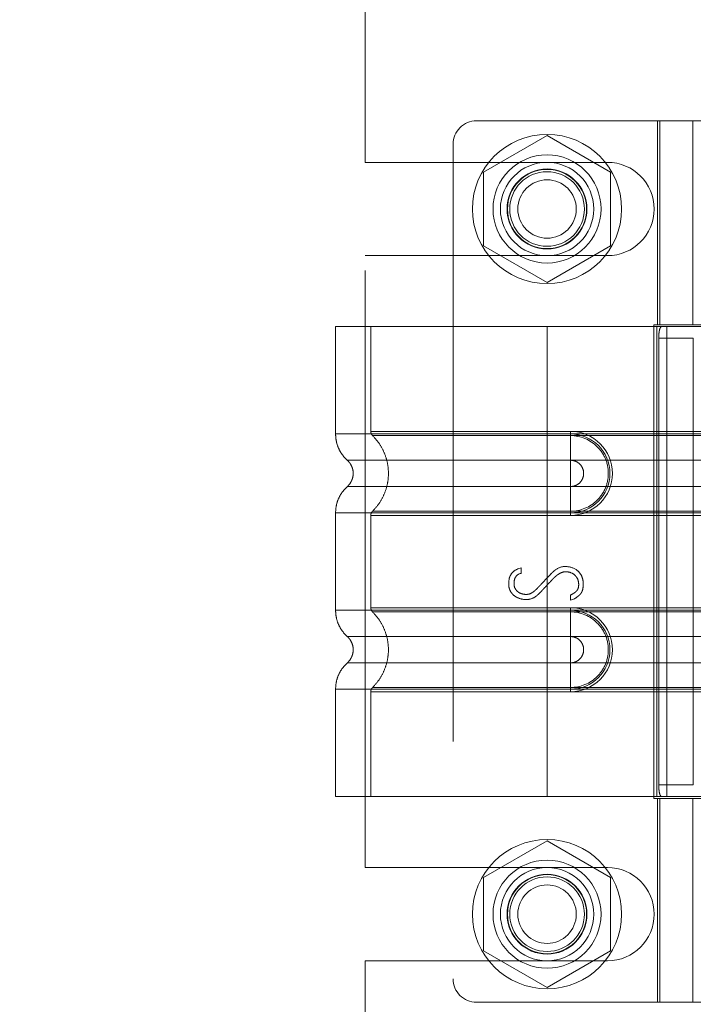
# Model space of a CAD drawing. Header units: inches. Extents: x 0.2 to 10.8, y 0.2 to 8.2.
# Tile 40 of 156: x 1.706 to 1.818, y 3.266 to 3.431. Entities that reach past the tile are written whole.
import ezdxf

# ---------------------------------------------------------------- set-up
doc = ezdxf.new("R2010")
doc.units = ezdxf.units.IN
doc.header["$MEASUREMENT"] = 0
doc.linetypes.add('HIDDEN', pattern=[0.075, 0.05, -0.025])
doc.layers.add('DIMENSIONS', color=140, linetype='Continuous')
doc.styles.add('SLDTEXTSTYLE0', font='TXT', dxfattribs={"width": 0.7})
doc.dimstyles.new('SLDDIMSTYLE1', dxfattribs={"dimtxt": 0.084961, "dimasz": 0.13, "dimexe": 0, "dimexo": 0.0625, "dimgap": 0.02124, "dimtad": 0, "dimtih": 1, "dimtoh": 1, "dimlfac": 20, "dimrnd": 1e-09, "dimzin": 12, "dimdsep": 46, "dimtxsty": 'SLDTEXTSTYLE0', "dimsah": 1, "dimcen": 0.09, "dimadec": 0, "dimazin": 3, "dimtfac": 1, "dimtmove": 0, "dimatfit": 0, "dimfxl": 0, "dimfrac": 2, "dimtolj": 1, "dimtzin": 12, "dimarcsym": 0})

# ---------------------------------------------------------------- blocks, each defined once
blk = doc.blocks.new('_D_5')
at = {"layer": 'DIMENSIONS'}
for p, q in [((0.91674, 3.1744), (0.91674, 3.4244)), ((1.74615, 3.1744), (0.79174, 3.1744)), ((1.00807, 3.05215), (0.79174, 3.05215)), ((0.91674, 2.70312), (0.91674, 3.05215)), ((0.39547, 2.70312), (0.36694, 2.70312)), ((0.36694, 2.70312), (0.36694, 2.56809)), ((0.64794, 2.70312), (0.67647, 2.70312)), ((0.67647, 2.70312), (0.67647, 2.56809)), ((0.80111, 2.70312), (0.91674, 2.70312)), ((0.36694, 2.56809), (0.39547, 2.56809)), ((0.67647, 2.56809), (0.64794, 2.56809))]:
    blk.add_line(p, q, dxfattribs=at)
for points in [[(0.91674, 3.1744), (0.93674, 3.3044), (0.89674, 3.3044)], [(0.91674, 3.05215), (0.89674, 2.92215), (0.93674, 2.92215)]]:
    blk.add_solid(points, dxfattribs=at)
at = {"layer": 'DIMENSIONS', "char_height": 0.083333, "attachment_point": 1, "style": 'SLDTEXTSTYLE0'}
for s, insert in [('2.45', (0.39547, 2.82956)), ('62.1', (0.39547, 2.67551))]:
    blk.add_mtext(s, dxfattribs=dict(at, insert=insert))
blk = doc.blocks.new('_D_6')
at = {"layer": 'DIMENSIONS'}
for p, q in [((0.53717, 3.5055), (0.53717, 3.7555)), ((1.74615, 3.5055), (0.41217, 3.5055)), ((0.3756, 3.35167), (0.34707, 3.35167)), ((0.34707, 3.35167), (0.34707, 3.21664)), ((0.69874, 3.35167), (0.72727, 3.35167)), ((0.72727, 3.35167), (0.72727, 3.21664)), ((0.34707, 3.21664), (0.3756, 3.21664)), ((0.72727, 3.21664), (0.69874, 3.21664)), ((1.74615, 3.1744), (0.41217, 3.1744)), ((0.53717, 3.1744), (0.53717, 2.9244))]:
    blk.add_line(p, q, dxfattribs=at)
for points in [[(0.53717, 3.5055), (0.55717, 3.6355), (0.51717, 3.6355)], [(0.53717, 3.1744), (0.51717, 3.0444), (0.55717, 3.0444)]]:
    blk.add_solid(points, dxfattribs=at)
at = {"layer": 'DIMENSIONS', "char_height": 0.083333, "attachment_point": 1, "style": 'SLDTEXTSTYLE0'}
for s, insert in [('6.62', (0.41094, 3.47811)), ('168.2', (0.3756, 3.32406))]:
    blk.add_mtext(s, dxfattribs=dict(at, insert=insert))
blk = doc.blocks.new('_D_7')
at = {"layer": 'DIMENSIONS'}
for p, q in [((0.38009, 3.97759), (0.35156, 3.97759)), ((0.35156, 3.97759), (0.35156, 3.84256)), ((0.70324, 3.97759), (0.73177, 3.97759)), ((0.73177, 3.97759), (0.73177, 3.84256)), ((0.85641, 3.97759), (0.91674, 3.97759)), ((0.91674, 3.97759), (0.91674, 3.7411)), ((0.35156, 3.84256), (0.38009, 3.84256)), ((0.73177, 3.84256), (0.70324, 3.84256)), ((1.71337, 3.7411), (0.79174, 3.7411)), ((1.74615, 3.5055), (0.79174, 3.5055)), ((0.91674, 3.5055), (0.91674, 3.2555))]:
    blk.add_line(p, q, dxfattribs=at)
for points in [[(0.91674, 3.7411), (0.93674, 3.8711), (0.89674, 3.8711)], [(0.91674, 3.5055), (0.89674, 3.3755), (0.93674, 3.3755)]]:
    blk.add_solid(points, dxfattribs=at)
at = {"layer": 'DIMENSIONS', "char_height": 0.083333, "attachment_point": 1, "style": 'SLDTEXTSTYLE0'}
for s, insert in [('4.71', (0.41543, 4.10403)), ('119.7', (0.38009, 3.94998))]:
    blk.add_mtext(s, dxfattribs=dict(at, insert=insert))
blk = doc.blocks.new('_D_11')
at = {"layer": 'DIMENSIONS'}
for p, q in [((2.01717, 3.14325), (2.01717, 3.39325)), ((1.82618, 3.14325), (2.14217, 3.14325)), ((1.8889, 3.05215), (2.14217, 3.05215)), ((2.01717, 2.82907), (2.01717, 3.05215)), ((2.13864, 2.82907), (2.01717, 2.82907)), ((2.29181, 2.82907), (2.26328, 2.82907)), ((2.26328, 2.82907), (2.26328, 2.69404)), ((2.54428, 2.82907), (2.57281, 2.82907)), ((2.57281, 2.82907), (2.57281, 2.69404)), ((2.26328, 2.69404), (2.29181, 2.69404)), ((2.57281, 2.69404), (2.54428, 2.69404))]:
    blk.add_line(p, q, dxfattribs=at)
for points in [[(2.01717, 3.14325), (2.03717, 3.27325), (1.99717, 3.27325)], [(2.01717, 3.05215), (1.99717, 2.92215), (2.03717, 2.92215)]]:
    blk.add_solid(points, dxfattribs=at)
at = {"layer": 'DIMENSIONS', "char_height": 0.083333, "attachment_point": 1, "style": 'SLDTEXTSTYLE0'}
for s, insert in [('1.82', (2.29181, 2.95552)), ('46.3', (2.29181, 2.80146))]:
    blk.add_mtext(s, dxfattribs=dict(at, insert=insert))

msp = doc.modelspace()

# ---------------------------------------------------------------- linework, layer by layer
at = {"color": 7, "linetype": 'HIDDEN', "lineweight": 18}
for p, q in [((1.763371, 3.4068148), (1.763371, 3.4561586)), ((1.8233986, 3.4137764), (1.78206, 3.4137764)), ((1.812375, 3.4137764), (1.812375, 3.3796228)), ((1.8127506, 3.3796228), (1.8127506, 3.4137764)), ((1.8182805, 3.4137764), (1.8182805, 3.3796228)), ((1.793871, 3.4112999), (1.783221, 3.4051511)), ((1.804521, 3.4051511), (1.793871, 3.4112999)), ((1.778123, 3.4098393), (1.778123, 3.2700756)), ((1.763371, 3.4068148), (1.803996, 3.4068148)), ((1.783221, 3.4051511), (1.783221, 3.3928536)), ((1.804521, 3.3928536), (1.804521, 3.4051511)), ((1.783221, 3.3928536), (1.793871, 3.3867048)), ((1.793871, 3.3867048), (1.804521, 3.3928536)), ((1.763371, 3.2887148), (1.763371, 3.3911898)), ((1.763371, 3.3911898), (1.803996, 3.3911898)), ((1.793871, 3.3793275), (1.758438, 3.3793275)), ((1.758438, 3.3793275), (1.758438, 3.3613235)), ((1.7643435, 3.3793275), (1.7643435, 3.3617499)), ((1.793871, 3.3793275), (1.793871, 3.3613235)), ((1.8122631, 3.3793275), (1.793871, 3.3793275)), ((1.793871, 3.3793275), (1.793871, 3.3613235)), ((1.793871, 3.3793275), (1.793871, 3.3617499)), ((1.793871, 3.3793275), (1.793871, 3.3617499)), ((1.8117663, 3.3796228), (1.8233986, 3.3796228)), ((1.8117663, 3.3796228), (1.8117663, 3.3002921)), ((1.8122631, 3.3793275), (1.8122631, 3.3005874)), ((1.8139503, 3.3793275), (1.8122631, 3.3793275)), ((1.8122631, 3.3793275), (1.8122631, 3.3005874)), ((1.8139503, 3.3793275), (1.8139503, 3.3005874)), ((1.8344222, 3.3793275), (1.8139503, 3.3793275)), ((1.8125897, 3.377359), (1.8125897, 3.3025559)), ((1.8125897, 3.377359), (1.8183802, 3.377359)), ((1.8183802, 3.377359), (1.8183802, 3.3025559)), ((1.793871, 3.3617499), (1.797808, 3.3617499)), ((1.8667057, 3.3617499), (1.793871, 3.3617499)), ((1.793871, 3.3613235), (1.797808, 3.3613235)), ((1.8667057, 3.3613235), (1.793871, 3.3613235)), ((1.793871, 3.3610476), (1.797808, 3.3610476)), ((1.8667057, 3.3610476), (1.793871, 3.3610476)), ((1.797808, 3.3617499), (1.797808, 3.3610476)), ((1.797808, 3.3613235), (1.797808, 3.3569186)), ((1.793871, 3.3569186), (1.797808, 3.3569186)), ((1.8667057, 3.3569186), (1.793871, 3.3569186)), ((1.797808, 3.3525239), (1.793871, 3.3525239)), ((1.793871, 3.3525239), (1.8667057, 3.3525239)), ((1.797808, 3.348119), (1.797808, 3.3525239)), ((1.758438, 3.348119), (1.758438, 3.3317959)), ((1.7643435, 3.3476926), (1.7643435, 3.3322224)), ((1.797808, 3.3483949), (1.793871, 3.3483949)), ((1.793871, 3.3483949), (1.8667057, 3.3483949)), ((1.793871, 3.348119), (1.793871, 3.3317959)), ((1.793871, 3.348119), (1.793871, 3.3317959)), ((1.797808, 3.348119), (1.793871, 3.348119)), ((1.793871, 3.348119), (1.8667057, 3.348119)), ((1.793871, 3.3476926), (1.793871, 3.3322224)), ((1.793871, 3.3476926), (1.793871, 3.3322224)), ((1.797808, 3.3476926), (1.793871, 3.3476926)), ((1.793871, 3.3476926), (1.8667057, 3.3476926)), ((1.797808, 3.3476926), (1.797808, 3.3483949)), ((1.7889996, 3.3387383), (1.7895569, 3.3388824)), ((1.7895569, 3.3388824), (1.7895569, 3.3379889)), ((1.7978006, 3.3334924), (1.7978006, 3.3343379)), ((1.7984923, 3.3337229), (1.7978006, 3.3334924)), ((1.793871, 3.3322224), (1.797808, 3.3322224)), ((1.8667057, 3.3322224), (1.793871, 3.3322224)), ((1.793871, 3.3317959), (1.797808, 3.3317959)), ((1.8667057, 3.3317959), (1.793871, 3.3317959)), ((1.793871, 3.33152), (1.797808, 3.33152)), ((1.8667057, 3.33152), (1.793871, 3.33152)), ((1.797808, 3.3322224), (1.797808, 3.33152)), ((1.797808, 3.3317959), (1.797808, 3.327391)), ((1.793871, 3.327391), (1.797808, 3.327391)), ((1.8667057, 3.327391), (1.793871, 3.327391)), ((1.797808, 3.3229963), (1.793871, 3.3229963)), ((1.793871, 3.3229963), (1.8667057, 3.3229963)), ((1.797808, 3.3185914), (1.797808, 3.3229963)), ((1.758438, 3.3185914), (1.758438, 3.3005874)), ((1.7643435, 3.318165), (1.7643435, 3.3005874)), ((1.797808, 3.3188673), (1.793871, 3.3188673)), ((1.793871, 3.3188673), (1.8667057, 3.3188673)), ((1.793871, 3.3185914), (1.793871, 3.3005874)), ((1.797808, 3.3185914), (1.793871, 3.3185914)), ((1.793871, 3.3185914), (1.793871, 3.3005874)), ((1.793871, 3.3185914), (1.8667057, 3.3185914)), ((1.793871, 3.318165), (1.793871, 3.3005874)), ((1.793871, 3.318165), (1.793871, 3.3005874)), ((1.797808, 3.318165), (1.793871, 3.318165)), ((1.793871, 3.318165), (1.8667057, 3.318165)), ((1.797808, 3.318165), (1.797808, 3.3188673)), ((1.8183802, 3.3025559), (1.8125897, 3.3025559)), ((1.793871, 3.3005874), (1.758438, 3.3005874)), ((1.8122631, 3.3005874), (1.793871, 3.3005874)), ((1.8117663, 3.3002921), (1.8233986, 3.3002921)), ((1.8139503, 3.3005874), (1.8122631, 3.3005874)), ((1.812375, 3.3002921), (1.812375, 3.2661386)), ((1.8127506, 3.2661386), (1.8127506, 3.3002921)), ((1.8344222, 3.3005874), (1.8139503, 3.3005874)), ((1.8182805, 3.3002921), (1.8182805, 3.2661386)), ((1.793871, 3.2931999), (1.783221, 3.2870511)), ((1.804521, 3.2870511), (1.793871, 3.2931999)), ((1.763371, 3.2887148), (1.803996, 3.2887148)), ((1.783221, 3.2870511), (1.783221, 3.2747536)), ((1.804521, 3.2747536), (1.804521, 3.2870511)), ((1.783221, 3.2747536), (1.793871, 3.2686048)), ((1.793871, 3.2686048), (1.804521, 3.2747536)), ((1.763371, 3.2237461), (1.763371, 3.2730898)), ((1.763371, 3.2730898), (1.803996, 3.2730898)), ((1.78206, 3.2661386), (1.8233986, 3.2661386))]:
    msp.add_line(p, q, dxfattribs=at)
for centre, radius in [((1.793871, 3.3990023), 0.0125), ((1.793871, 3.3990126), 0.0090551), ((1.793871, 3.3990023), 0.0078125), ((1.793871, 3.3990126), 0.0066929), ((1.793871, 3.3990023), 0.006625), ((1.793871, 3.3990023), 0.00625), ((1.793871, 3.3990023), 0.0048975), ((1.793871, 3.2809023), 0.0125), ((1.793871, 3.2809023), 0.0090551), ((1.793871, 3.2809023), 0.0078125), ((1.793871, 3.2809023), 0.0066929), ((1.793871, 3.2809023), 0.006625), ((1.793871, 3.2809023), 0.00625), ((1.793871, 3.2809023), 0.0048975)]:
    msp.add_circle(centre, radius, dxfattribs=at)
for centre, radius, start, end in [((1.78206, 3.4098393), 0.003937, 90, 180), ((1.803996, 3.3990023), 0.0078125, 270, 90), ((1.797808, 3.3547212), 0.0070287, 270, 90), ((1.797808, 3.3547212), 0.0066023, 270, 90), ((1.797808, 3.3251937), 0.0070287, 270, 90), ((1.797808, 3.3251937), 0.0066023, 270, 90), ((1.803996, 3.2809023), 0.0078125, 270, 90), ((1.78206, 3.2700756), 0.003937, 180, 270)]:
    msp.add_arc(centre, radius, start, end, dxfattribs=at)
for points, knots in [([(1.8125897, 3.377359), (1.8125897, 3.3776198), (1.8125995, 3.3778758), (1.8126412, 3.3783536), (1.8126733, 3.3785723), (1.8127637, 3.3789354), (1.8128231, 3.3790817), (1.8129676, 3.3792765), (1.8130541, 3.3793275), (1.8131501, 3.3793275)], [0, 0, 0, 0, 0.25, 0.25, 0.5, 0.5, 0.75, 0.75, 1, 1, 1, 1]), ([(1.7584379, 3.3613235), (1.7584631, 3.3609111), (1.7585141, 3.3600773), (1.7589233, 3.3588803), (1.759549, 3.3577812), (1.7601397, 3.3571911), (1.7604317, 3.3568993)], [0, 0, 0, 0, 0.24733805, 0.50013361, 0.7528697, 1, 1, 1, 1]), ([(1.793871, 3.3613235), (1.7915519, 3.3613235), (1.7892329, 3.3613235), (1.7846839, 3.3613235), (1.7824539, 3.3613235), (1.7781688, 3.3613235), (1.7761137, 3.3613235), (1.7722572, 3.3613235), (1.7704559, 3.3613235), (1.7671762, 3.3613235), (1.7656979, 3.3613235), (1.7631211, 3.3613235), (1.7620226, 3.3613235), (1.7602477, 3.3613235), (1.7595712, 3.3613235), (1.7586664, 3.3613235), (1.758438, 3.3613235), (1.758438, 3.3613235), (1.7586664, 3.3613235), (1.7595712, 3.3613235), (1.7602477, 3.3613235), (1.7620226, 3.3613235), (1.7631211, 3.3613235), (1.7656979, 3.3613235), (1.7671762, 3.3613235), (1.7704559, 3.3613235), (1.7722572, 3.3613235), (1.7761137, 3.3613235), (1.7781688, 3.3613235), (1.7824539, 3.3613235), (1.7846839, 3.3613235), (1.7892329, 3.3613235), (1.7915519, 3.3613235), (1.793871, 3.3613235)], [0, 0, 0, 0, 0.0625, 0.0625, 0.125, 0.125, 0.1875, 0.1875, 0.25, 0.25, 0.3125, 0.3125, 0.375, 0.375, 0.4375, 0.4375, 0.5, 0.5, 0.5625, 0.5625, 0.625, 0.625, 0.6875, 0.6875, 0.75, 0.75, 0.8125, 0.8125, 0.875, 0.875, 0.9375, 0.9375, 1, 1, 1, 1]), ([(1.793871, 3.3617499), (1.7893602, 3.3617499), (1.7816377, 3.3617499), (1.7720842, 3.3617499), (1.7658806, 3.3617499), (1.7635748, 3.3617499), (1.7658806, 3.3617499), (1.7720842, 3.3617499), (1.7816377, 3.3617499), (1.7893602, 3.3617499), (1.793871, 3.3617499)], [4.71239975, 4.71239975, 4.71239975, 4.71239975, 5.17054869, 5.49779793, 5.89049701, 6.2831961, 6.67589519, 7.06859428, 7.39584352, 7.85399245, 7.85399245, 7.85399245, 7.85399245]), ([(1.7643435, 3.3617545), (1.7643467, 3.3616891), (1.7643532, 3.3615571), (1.7644155, 3.3613672), (1.7645073, 3.3611896), (1.764597, 3.3610925), (1.7646414, 3.3610444)], [0, 0, 0, 0, 0.24752411, 0.50000002, 0.75247592, 1, 1, 1, 1]), ([(1.7645776, 3.3611066), (1.7649827, 3.3606699), (1.7657926, 3.3597968), (1.7666338, 3.3582073), (1.7671706, 3.3565026), (1.7673551, 3.3547212), (1.7671706, 3.3529399), (1.7666338, 3.3512351), (1.7657926, 3.3496457), (1.7649827, 3.3487726), (1.7645776, 3.3483359)], [0, 0, 0, 0, 0.12508578, 0.25012635, 0.37515545, 0.5, 0.62484455, 0.74987365, 0.87491422, 1, 1, 1, 1]), ([(1.793871, 3.3610476), (1.7900437, 3.3610476), (1.78622, 3.3610476), (1.7791489, 3.3610477), (1.7759055, 3.3610477), (1.7704964, 3.3610477), (1.7683278, 3.3610477), (1.7654003, 3.3610478), (1.7646384, 3.3610478), (1.7646392, 3.3610478), (1.7653993, 3.3610478), (1.7683284, 3.3610479), (1.7704955, 3.3610479), (1.7759056, 3.3610479), (1.7791487, 3.3610479), (1.7862199, 3.361048), (1.7900432, 3.361048), (1.793871, 3.361048)], [0, 0, 0, 0, 0.125, 0.125, 0.25, 0.25, 0.375, 0.375, 0.5, 0.5, 0.625, 0.625, 0.75, 0.75, 0.875, 0.875, 1, 1, 1, 1]), ([(1.793871, 3.3613235), (1.793871, 3.3604949), (1.793871, 3.3596667), (1.793871, 3.3581541), (1.793871, 3.3574705), (1.793871, 3.3569186)], [0, 0, 0, 0, 0.5, 0.5, 1, 1, 1, 1]), ([(1.793871, 3.3613235), (1.793871, 3.3605198), (1.793871, 3.3588346), (1.793871, 3.3574516), (1.793871, 3.356918)], [0.052118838, 0.052118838, 0.052118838, 0.052118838, 0.500001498, 0.948006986, 0.948006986, 0.948006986, 0.948006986]), ([(1.793871, 3.3483949), (1.793871, 3.3500338), (1.793871, 3.3547212), (1.793871, 3.3594087), (1.793871, 3.3610476)], [0.027131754, 0.027131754, 0.027131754, 0.027131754, 0.5, 0.972868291, 0.972868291, 0.972868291, 0.972868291]), ([(1.797808, 3.3610476), (1.7994709, 3.3610643), (1.8019295, 3.3600145), (1.8038049, 3.357205), (1.8042992, 3.3547212), (1.8038049, 3.3522375), (1.8019295, 3.3494279), (1.7994709, 3.3483782), (1.797808, 3.3483949)], [6.28318531, 6.28318531, 6.28318531, 6.28318531, 7.06858347, 7.46128255, 7.85398163, 8.24668072, 8.6393798, 9.42477796, 9.42477796, 9.42477796, 9.42477796]), ([(1.7603884, 3.3569378), (1.7605364, 3.3567903), (1.7608328, 3.3564949), (1.7611439, 3.355944), (1.7613442, 3.3553479), (1.761414, 3.3547212), (1.7613442, 3.3540946), (1.7611439, 3.3534984), (1.7608328, 3.3529476), (1.7605364, 3.3526522), (1.7603884, 3.3525047)], [0, 0, 0, 0, 0.12483242, 0.24993914, 0.37510573, 0.5, 0.62489427, 0.75006086, 0.87516758, 1, 1, 1, 1]), ([(1.793871, 3.356918), (1.7889088, 3.356918), (1.7802614, 3.356918), (1.7693877, 3.356918), (1.7621951, 3.356918), (1.7595183, 3.356918), (1.7621951, 3.356918), (1.7693877, 3.356918), (1.7802614, 3.356918), (1.7889088, 3.356918), (1.793871, 3.356918)], [4.71241411, 4.71241411, 4.71241411, 4.71241411, 5.15721613, 5.48839216, 5.88580339, 6.28321463, 6.68062587, 7.0780371, 7.40921314, 7.85401516, 7.85401516, 7.85401516, 7.85401516]), ([(1.797808, 3.3569186), (1.7980957, 3.3569186), (1.7983832, 3.3568614), (1.7989147, 3.3566412), (1.7991584, 3.3564784), (1.7995652, 3.3560716), (1.799728, 3.3558279), (1.7999482, 3.3552964), (1.8000054, 3.3550089), (1.8000054, 3.3544336), (1.7999482, 3.3541461), (1.799728, 3.3536146), (1.7995652, 3.3533709), (1.7991584, 3.3529641), (1.7989147, 3.3528012), (1.7983832, 3.3525811), (1.7980957, 3.3525239), (1.797808, 3.3525239)], [0, 0, 0, 0, 0.125, 0.125, 0.25, 0.25, 0.375, 0.375, 0.5, 0.5, 0.625, 0.625, 0.75, 0.75, 0.875, 0.875, 1, 1, 1, 1]), ([(1.7604317, 3.3525431), (1.7601397, 3.3522514), (1.759549, 3.3516612), (1.7589233, 3.3505622), (1.7585141, 3.3493652), (1.7584631, 3.3485313), (1.7584379, 3.348119)], [0, 0, 0, 0, 0.24713031, 0.49986639, 0.75266195, 1, 1, 1, 1]), ([(1.793871, 3.3525244), (1.7889088, 3.3525244), (1.7802614, 3.3525244), (1.7693877, 3.3525244), (1.7621951, 3.3525244), (1.7595183, 3.3525244), (1.7621951, 3.3525244), (1.7693877, 3.3525244), (1.7802614, 3.3525244), (1.7889088, 3.3525244), (1.793871, 3.3525244)], [4.71236405, 4.71236405, 4.71236405, 4.71236405, 5.15716608, 5.48834211, 5.88575335, 6.2831646, 6.68057584, 7.07798708, 7.40916311, 7.85396503, 7.85396503, 7.85396503, 7.85396503]), ([(1.793871, 3.348119), (1.793871, 3.3489227), (1.793871, 3.3506078), (1.793871, 3.3519909), (1.793871, 3.3525244)], [0.052118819, 0.052118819, 0.052118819, 0.052118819, 0.500001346, 0.948007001, 0.948007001, 0.948007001, 0.948007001]), ([(1.793871, 3.348119), (1.793871, 3.3489476), (1.793871, 3.3497758), (1.793871, 3.3512884), (1.793871, 3.351972), (1.793871, 3.3525239)], [0, 0, 0, 0, 0.5, 0.5, 1, 1, 1, 1]), ([(1.793871, 3.348119), (1.7915519, 3.348119), (1.7892329, 3.348119), (1.7846839, 3.348119), (1.7824539, 3.348119), (1.7781688, 3.348119), (1.7761137, 3.348119), (1.7722572, 3.348119), (1.7704559, 3.348119), (1.7671762, 3.348119), (1.7656979, 3.348119), (1.7631211, 3.348119), (1.7620226, 3.348119), (1.7602477, 3.348119), (1.7595712, 3.348119), (1.7586664, 3.348119), (1.758438, 3.348119), (1.758438, 3.348119), (1.7586664, 3.348119), (1.7595712, 3.348119), (1.7602477, 3.348119), (1.7620226, 3.348119), (1.7631211, 3.348119), (1.7656979, 3.348119), (1.7671762, 3.348119), (1.7704559, 3.348119), (1.7722572, 3.348119), (1.7761137, 3.348119), (1.7781688, 3.348119), (1.7824539, 3.348119), (1.7846839, 3.348119), (1.7892329, 3.348119), (1.7915519, 3.348119), (1.793871, 3.348119)], [0, 0, 0, 0, 0.0625, 0.0625, 0.125, 0.125, 0.1875, 0.1875, 0.25, 0.25, 0.3125, 0.3125, 0.375, 0.375, 0.4375, 0.4375, 0.5, 0.5, 0.5625, 0.5625, 0.625, 0.625, 0.6875, 0.6875, 0.75, 0.75, 0.8125, 0.8125, 0.875, 0.875, 0.9375, 0.9375, 1, 1, 1, 1]), ([(1.793871, 3.3476926), (1.7893602, 3.3476926), (1.7816377, 3.3476926), (1.7720842, 3.3476926), (1.7658806, 3.3476926), (1.7635748, 3.3476926), (1.7658806, 3.3476926), (1.7720842, 3.3476926), (1.7816377, 3.3476926), (1.7893602, 3.3476926), (1.793871, 3.3476926)], [4.71239001, 4.71239001, 4.71239001, 4.71239001, 5.17053895, 5.49778819, 5.89048727, 6.28318636, 6.67588545, 7.06858454, 7.39583378, 7.85398272, 7.85398272, 7.85398272, 7.85398272]), ([(1.7646414, 3.3483981), (1.764597, 3.34835), (1.7645073, 3.3482528), (1.7644155, 3.3480753), (1.7643532, 3.3478854), (1.7643467, 3.3477534), (1.7643435, 3.347688)], [0, 0, 0, 0, 0.247524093, 0.499999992, 0.752475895, 1, 1, 1, 1]), ([(1.793871, 3.3483945), (1.7900432, 3.3483945), (1.7862199, 3.3483945), (1.7791487, 3.3483945), (1.7759056, 3.3483946), (1.7704955, 3.3483946), (1.7683284, 3.3483946), (1.7653993, 3.3483946), (1.7646392, 3.3483947), (1.7646384, 3.3483947), (1.7654003, 3.3483947), (1.7683278, 3.3483947), (1.7704964, 3.3483947), (1.7759055, 3.3483948), (1.7791489, 3.3483948), (1.78622, 3.3483948), (1.7900437, 3.3483948), (1.793871, 3.3483949)], [0, 0, 0, 0, 0.125, 0.125, 0.25, 0.25, 0.375, 0.375, 0.5, 0.5, 0.625, 0.625, 0.75, 0.75, 0.875, 0.875, 1, 1, 1, 1]), ([(1.7978006, 3.3343379), (1.7981002, 3.3344968), (1.7984603, 3.3347162), (1.7986747, 3.3348675), (1.7989665, 3.3351772), (1.7991741, 3.3356571), (1.7991888, 3.336434), (1.799009, 3.3370879), (1.7984333, 3.3378616), (1.7976748, 3.3382284), (1.7966265, 3.3383092), (1.7958565, 3.3379122), (1.7953944, 3.3375616), (1.7951076, 3.337302), (1.794853, 3.3370392), (1.7947209, 3.3368989), (1.7944332, 3.3365957), (1.794054, 3.336192), (1.7935839, 3.3356905), (1.7932051, 3.3352852), (1.7929198, 3.334982), (1.792787, 3.3348388), (1.7925282, 3.3345708), (1.7922505, 3.33432), (1.7915566, 3.3337855), (1.7905202, 3.3334974), (1.789489, 3.3336806), (1.7887997, 3.3339559), (1.7883904, 3.3341991), (1.7878495, 3.3347295), (1.7875569, 3.3353196), (1.787419, 3.3360416), (1.7874735, 3.3371018), (1.7878715, 3.3380734), (1.7885626, 3.3385684), (1.7889996, 3.3387383)], [0, 0, 0, 0, 0.03125, 0.046875, 0.0625, 0.09375, 0.125, 0.15625, 0.1875, 0.25, 0.3125, 0.34375, 0.359375, 0.375, 0.3828125, 0.390625, 0.40625, 0.4375, 0.46875, 0.5, 0.515625, 0.5234375, 0.53125, 0.546875, 0.5625, 0.625, 0.6875, 0.71875, 0.75, 0.78125, 0.8125, 0.84375, 0.875, 0.9375, 1, 1, 1, 1]), ([(1.7895569, 3.3379889), (1.7889957, 3.3378954), (1.7885374, 3.3375052), (1.7883553, 3.3366667), (1.7883273, 3.335966), (1.788483, 3.3353912), (1.7889292, 3.3349158), (1.7892624, 3.3346989), (1.7897356, 3.3345137), (1.790417, 3.3344093), (1.7910768, 3.3345433), (1.7916897, 3.3349649), (1.7920742, 3.3353003), (1.792464, 3.3357086), (1.7926088, 3.3358666), (1.7929783, 3.3362584), (1.7934463, 3.3367533), (1.79405, 3.337377), (1.7945021, 3.3378745), (1.7950096, 3.3383594), (1.7957314, 3.3389088), (1.7963416, 3.3391226), (1.7968302, 3.3391226)], [0, 0, 0, 0, 0.125, 0.15625, 0.1875, 0.25, 0.28125, 0.3125, 0.375, 0.4375, 0.5, 0.53125, 0.5625, 0.578125, 0.59375, 0.625, 0.6875, 0.75, 0.8125, 0.84375, 0.875, 1, 1, 1, 1]), ([(1.7968302, 3.3391226), (1.797583, 3.3391226), (1.7985301, 3.3388728), (1.7994647, 3.3379851), (1.7998633, 3.3371471), (1.7999933, 3.3360524), (1.7998491, 3.3351837), (1.7996279, 3.3347344), (1.7994381, 3.3344768), (1.7993427, 3.3343825), (1.7990498, 3.3341272), (1.7987018, 3.3338714), (1.7984923, 3.3337229)], [0, 0, 0, 0, 0.25, 0.375, 0.5, 0.625, 0.75, 0.8125, 0.84375, 0.875, 0.9375, 1, 1, 1, 1]), ([(1.7584379, 3.3317959), (1.7584631, 3.3313836), (1.7585141, 3.3305497), (1.7589233, 3.3293527), (1.759549, 3.3282537), (1.7601397, 3.3276635), (1.7604317, 3.3273718)], [0, 0, 0, 0, 0.24733805, 0.50013361, 0.7528697, 1, 1, 1, 1]), ([(1.793871, 3.3317959), (1.7915519, 3.3317959), (1.7892329, 3.3317959), (1.7846839, 3.3317959), (1.7824539, 3.3317959), (1.7781688, 3.3317959), (1.7761137, 3.3317959), (1.7722572, 3.3317959), (1.7704559, 3.3317959), (1.7671762, 3.3317959), (1.7656979, 3.3317959), (1.7631211, 3.3317959), (1.7620226, 3.3317959), (1.7602477, 3.3317959), (1.7595712, 3.3317959), (1.7586664, 3.3317959), (1.758438, 3.3317959), (1.758438, 3.3317959), (1.7586664, 3.3317959), (1.7595712, 3.3317959), (1.7602477, 3.3317959), (1.7620226, 3.3317959), (1.7631211, 3.3317959), (1.7656979, 3.3317959), (1.7671762, 3.3317959), (1.7704559, 3.3317959), (1.7722572, 3.3317959), (1.7761137, 3.3317959), (1.7781688, 3.3317959), (1.7824539, 3.3317959), (1.7846839, 3.3317959), (1.7892329, 3.3317959), (1.7915519, 3.3317959), (1.793871, 3.3317959)], [0, 0, 0, 0, 0.0625, 0.0625, 0.125, 0.125, 0.1875, 0.1875, 0.25, 0.25, 0.3125, 0.3125, 0.375, 0.375, 0.4375, 0.4375, 0.5, 0.5, 0.5625, 0.5625, 0.625, 0.625, 0.6875, 0.6875, 0.75, 0.75, 0.8125, 0.8125, 0.875, 0.875, 0.9375, 0.9375, 1, 1, 1, 1]), ([(1.793871, 3.3322224), (1.7895192, 3.3322224), (1.7819343, 3.3322224), (1.7723733, 3.3322224), (1.7660105, 3.3322224), (1.7635668, 3.3322224), (1.7657907, 3.3322224), (1.7719778, 3.3322224), (1.7815645, 3.3322224), (1.7893331, 3.3322224), (1.793871, 3.3322224)], [4.71239469, 4.71239469, 4.71239469, 4.71239469, 5.154448, 5.48366074, 5.87871603, 6.27377131, 6.6688266, 7.06388188, 7.39309462, 7.85399245, 7.85399245, 7.85399245, 7.85399245]), ([(1.7643435, 3.3322269), (1.7643467, 3.3321615), (1.7643532, 3.3320295), (1.7644155, 3.3318396), (1.7645073, 3.3316621), (1.764597, 3.3315649), (1.7646414, 3.3315169)], [0, 0, 0, 0, 0.247524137, 0.50000006, 0.752475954, 1, 1, 1, 1]), ([(1.7645776, 3.331579), (1.7649801, 3.3311407), (1.7657855, 3.3302639), (1.7666276, 3.328676), (1.7671685, 3.3269733), (1.7673561, 3.3251937), (1.7671685, 3.3234141), (1.7666276, 3.3217114), (1.7657855, 3.3201235), (1.7649801, 3.3192466), (1.7645776, 3.3188084)], [0, 0, 0, 0, 0.12505483, 0.25020853, 0.37526383, 0.5, 0.62473617, 0.74979147, 0.87494517, 1, 1, 1, 1]), ([(1.793871, 3.33152), (1.792653, 3.33152), (1.7913581, 3.33152), (1.7886231, 3.33152), (1.7871826, 3.33152), (1.7841891, 3.33152), (1.7826358, 3.33152), (1.7794865, 3.33152), (1.7778904, 3.33152), (1.7747722, 3.33152), (1.7732506, 3.33152), (1.770442, 3.33152), (1.7691563, 3.33152), (1.7669984, 3.33152), (1.7661281, 3.33152), (1.7649472, 3.33152), (1.7646382, 3.33152), (1.7646382, 3.33152), (1.7649472, 3.33152), (1.7661281, 3.33152), (1.7669984, 3.33152), (1.7691563, 3.33152), (1.770442, 3.33152), (1.7732506, 3.33152), (1.7747722, 3.33152), (1.7778904, 3.33152), (1.7794865, 3.33152), (1.7826358, 3.33152), (1.7841891, 3.33152), (1.7871826, 3.33152), (1.7886231, 3.33152), (1.7913581, 3.33152), (1.792653, 3.33152), (1.793871, 3.33152)], [0, 0, 0, 0, 0.0625, 0.0625, 0.125, 0.125, 0.1875, 0.1875, 0.25, 0.25, 0.3125, 0.3125, 0.375, 0.375, 0.4375, 0.4375, 0.5, 0.5, 0.5625, 0.5625, 0.625, 0.625, 0.6875, 0.6875, 0.75, 0.75, 0.8125, 0.8125, 0.875, 0.875, 0.9375, 0.9375, 1, 1, 1, 1]), ([(1.793871, 3.3317959), (1.793871, 3.3309673), (1.793871, 3.3301391), (1.793871, 3.3286265), (1.793871, 3.3279429), (1.793871, 3.327391)], [0, 0, 0, 0, 0.5, 0.5, 1, 1, 1, 1]), ([(1.793871, 3.3317959), (1.793871, 3.3309922), (1.793871, 3.3293071), (1.793871, 3.327924), (1.793871, 3.3273905)], [0.052118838, 0.052118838, 0.052118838, 0.052118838, 0.500001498, 0.948006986, 0.948006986, 0.948006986, 0.948006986]), ([(1.797808, 3.33152), (1.7994709, 3.3315367), (1.8019295, 3.330487), (1.8038049, 3.3276774), (1.8042992, 3.3251937), (1.8038049, 3.3227099), (1.8019295, 3.3199004), (1.7994709, 3.3188507), (1.797808, 3.3188673)], [6.28318531, 6.28318531, 6.28318531, 6.28318531, 7.06858347, 7.46128255, 7.85398163, 8.24668072, 8.6393798, 9.42477796, 9.42477796, 9.42477796, 9.42477796]), ([(1.7603884, 3.3274102), (1.7605364, 3.3272627), (1.7608328, 3.3269673), (1.7611439, 3.3264165), (1.7613442, 3.3258203), (1.761414, 3.3251937), (1.7613442, 3.324567), (1.7611439, 3.3239709), (1.7608328, 3.32342), (1.7605364, 3.3231246), (1.7603884, 3.3229771)], [0, 0, 0, 0, 0.12483242, 0.24993914, 0.37510573, 0.5, 0.62489427, 0.75006086, 0.87516758, 1, 1, 1, 1]), ([(1.793871, 3.3273905), (1.7889088, 3.3273905), (1.7802614, 3.3273905), (1.7693877, 3.3273905), (1.7621951, 3.3273905), (1.7595183, 3.3273905), (1.7621951, 3.3273905), (1.7693877, 3.3273905), (1.7802614, 3.3273905), (1.7889088, 3.3273905), (1.793871, 3.3273905)], [4.71241411, 4.71241411, 4.71241411, 4.71241411, 5.15721613, 5.48839216, 5.88580339, 6.28321463, 6.68062587, 7.0780371, 7.40921314, 7.85401516, 7.85401516, 7.85401516, 7.85401516]), ([(1.797808, 3.327391), (1.7980957, 3.327391), (1.7983832, 3.3273338), (1.7989147, 3.3271137), (1.7991584, 3.3269508), (1.7995652, 3.326544), (1.799728, 3.3263003), (1.7999482, 3.3257688), (1.8000054, 3.3254813), (1.8000054, 3.324906), (1.7999482, 3.3246185), (1.799728, 3.3240871), (1.7995652, 3.3238433), (1.7991584, 3.3234365), (1.7989147, 3.3232737), (1.7983832, 3.3230535), (1.7980957, 3.3229963), (1.797808, 3.3229963)], [0, 0, 0, 0, 0.125, 0.125, 0.25, 0.25, 0.375, 0.375, 0.5, 0.5, 0.625, 0.625, 0.75, 0.75, 0.875, 0.875, 1, 1, 1, 1]), ([(1.7604317, 3.3230156), (1.7601397, 3.3227238), (1.759549, 3.3221337), (1.7589233, 3.3210346), (1.7585141, 3.3198376), (1.7584631, 3.3190038), (1.7584379, 3.3185914)], [0, 0, 0, 0, 0.24713031, 0.49986639, 0.75266195, 1, 1, 1, 1]), ([(1.793871, 3.3229969), (1.7889088, 3.3229969), (1.7802614, 3.3229969), (1.7693877, 3.3229969), (1.7621951, 3.3229969), (1.7595183, 3.3229969), (1.7621951, 3.3229969), (1.7693877, 3.3229969), (1.7802614, 3.3229969), (1.7889088, 3.3229969), (1.793871, 3.3229969)], [4.71236405, 4.71236405, 4.71236405, 4.71236405, 5.15716608, 5.48834211, 5.88575335, 6.2831646, 6.68057584, 7.07798708, 7.40916311, 7.85396514, 7.85396514, 7.85396514, 7.85396514]), ([(1.793871, 3.3185914), (1.793871, 3.3193951), (1.793871, 3.3210803), (1.793871, 3.3224633), (1.793871, 3.3229969)], [0.052118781, 0.052118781, 0.052118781, 0.052118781, 0.500001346, 0.948006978, 0.948006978, 0.948006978, 0.948006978]), ([(1.793871, 3.3185914), (1.793871, 3.31942), (1.793871, 3.3202482), (1.793871, 3.3217608), (1.793871, 3.3224444), (1.793871, 3.3229963)], [0, 0, 0, 0, 0.5, 0.5, 1, 1, 1, 1]), ([(1.793871, 3.3185914), (1.7915519, 3.3185914), (1.7892329, 3.3185914), (1.7846839, 3.3185914), (1.7824539, 3.3185914), (1.7781688, 3.3185914), (1.7761137, 3.3185914), (1.7722572, 3.3185914), (1.7704559, 3.3185914), (1.7671762, 3.3185914), (1.7656979, 3.3185914), (1.7631211, 3.3185914), (1.7620226, 3.3185914), (1.7602477, 3.3185914), (1.7595712, 3.3185914), (1.7586664, 3.3185914), (1.758438, 3.3185914), (1.758438, 3.3185914), (1.7586664, 3.3185914), (1.7595712, 3.3185914), (1.7602477, 3.3185914), (1.7620226, 3.3185914), (1.7631211, 3.3185914), (1.7656979, 3.3185914), (1.7671762, 3.3185914), (1.7704559, 3.3185914), (1.7722572, 3.3185914), (1.7761137, 3.3185914), (1.7781688, 3.3185914), (1.7824539, 3.3185914), (1.7846839, 3.3185914), (1.7892329, 3.3185914), (1.7915519, 3.3185914), (1.793871, 3.3185914)], [0, 0, 0, 0, 0.0625, 0.0625, 0.125, 0.125, 0.1875, 0.1875, 0.25, 0.25, 0.3125, 0.3125, 0.375, 0.375, 0.4375, 0.4375, 0.5, 0.5, 0.5625, 0.5625, 0.625, 0.625, 0.6875, 0.6875, 0.75, 0.75, 0.8125, 0.8125, 0.875, 0.875, 0.9375, 0.9375, 1, 1, 1, 1]), ([(1.793871, 3.318165), (1.7893331, 3.318165), (1.7815645, 3.318165), (1.7719778, 3.318165), (1.7657907, 3.318165), (1.7635668, 3.318165), (1.7660105, 3.318165), (1.7723733, 3.318165), (1.7819343, 3.318165), (1.7895192, 3.318165), (1.793871, 3.318165)], [4.71239001, 4.71239001, 4.71239001, 4.71239001, 5.17328784, 5.50250058, 5.89755587, 6.29261115, 6.68766644, 7.08272172, 7.41193446, 7.85398778, 7.85398778, 7.85398778, 7.85398778]), ([(1.7646414, 3.3188705), (1.764597, 3.3188224), (1.7645073, 3.3187253), (1.7644155, 3.3185477), (1.7643532, 3.3183578), (1.7643467, 3.3182258), (1.7643435, 3.3181604)], [0, 0, 0, 0, 0.24752406, 0.49999996, 0.75247587, 1, 1, 1, 1]), ([(1.793871, 3.3188673), (1.792653, 3.3188673), (1.7913581, 3.3188673), (1.7886231, 3.3188673), (1.7871826, 3.3188673), (1.7841891, 3.3188673), (1.7826358, 3.3188673), (1.7794865, 3.3188673), (1.7778904, 3.3188673), (1.7747722, 3.3188673), (1.7732506, 3.3188673), (1.770442, 3.3188673), (1.7691563, 3.3188673), (1.7669984, 3.3188673), (1.7661281, 3.3188673), (1.7649472, 3.3188673), (1.7646382, 3.3188673), (1.7646382, 3.3188673), (1.7649472, 3.3188673), (1.7661281, 3.3188673), (1.7669984, 3.3188673), (1.7691563, 3.3188673), (1.770442, 3.3188673), (1.7732506, 3.3188673), (1.7747722, 3.3188673), (1.7778904, 3.3188673), (1.7794865, 3.3188673), (1.7826358, 3.3188673), (1.7841891, 3.3188673), (1.7871826, 3.3188673), (1.7886231, 3.3188673), (1.7913581, 3.3188673), (1.792653, 3.3188673), (1.793871, 3.3188673)], [0, 0, 0, 0, 0.0625, 0.0625, 0.125, 0.125, 0.1875, 0.1875, 0.25, 0.25, 0.3125, 0.3125, 0.375, 0.375, 0.4375, 0.4375, 0.5, 0.5, 0.5625, 0.5625, 0.625, 0.625, 0.6875, 0.6875, 0.75, 0.75, 0.8125, 0.8125, 0.875, 0.875, 0.9375, 0.9375, 1, 1, 1, 1]), ([(1.8131501, 3.3005874), (1.8130541, 3.3005874), (1.8129686, 3.3006373), (1.8128231, 3.300833), (1.812764, 3.3009785), (1.8126735, 3.3013414), (1.8126413, 3.3015613), (1.8125997, 3.302036), (1.8125897, 3.3022951), (1.8125897, 3.3025559)], [0, 0, 0, 0, 0.25, 0.25, 0.5, 0.5, 0.75, 0.75, 1, 1, 1, 1])]:
    msp.add_open_spline(points, degree=3, knots=knots, dxfattribs=at)
for points in [[(1.793871, 3.3617499), (1.793871, 3.3614892), (1.793871, 3.3612302), (1.793871, 3.3610476)], [(1.793871, 3.3617499), (1.793871, 3.3614953), (1.793871, 3.3612235), (1.793871, 3.3610476)], [(1.793871, 3.3483949), (1.793871, 3.3500403), (1.793871, 3.3547212), (1.793871, 3.3594021), (1.793871, 3.3610476)], [(1.797808, 3.3547212), (1.797808, 3.3558966), (1.797808, 3.3582422), (1.797808, 3.3602247), (1.797808, 3.3610476)], [(1.793871, 3.3547212), (1.793871, 3.3555453), (1.793871, 3.3563694), (1.793871, 3.3569186)], [(1.793871, 3.3547212), (1.793871, 3.3555454), (1.793871, 3.3563695), (1.793871, 3.3569182)], [(1.797808, 3.3547212), (1.797808, 3.3555453), (1.797808, 3.3563694), (1.797808, 3.3569186)], [(1.793871, 3.3525239), (1.793871, 3.3530731), (1.793871, 3.3538972), (1.793871, 3.3547212)], [(1.793871, 3.3525243), (1.793871, 3.3530729), (1.793871, 3.3538971), (1.793871, 3.3547212)], [(1.797808, 3.3525239), (1.797808, 3.3530731), (1.797808, 3.3538972), (1.797808, 3.3547212)], [(1.797808, 3.3483949), (1.797808, 3.3492178), (1.797808, 3.3512003), (1.797808, 3.3535459), (1.797808, 3.3547212)], [(1.793871, 3.3476926), (1.793871, 3.3479471), (1.793871, 3.348219), (1.793871, 3.3483949)], [(1.793871, 3.3476926), (1.793871, 3.3479532), (1.793871, 3.3482122), (1.793871, 3.3483949)], [(1.793871, 3.3322224), (1.793871, 3.3319617), (1.793871, 3.3317027), (1.793871, 3.33152)], [(1.793871, 3.3322224), (1.793871, 3.3319678), (1.793871, 3.3316959), (1.793871, 3.33152)], [(1.793871, 3.33152), (1.793871, 3.3298746), (1.793871, 3.3251937), (1.793871, 3.3205128), (1.793871, 3.3188673)], [(1.793871, 3.33152), (1.793871, 3.3298741), (1.793871, 3.3251937), (1.793871, 3.3205132), (1.793871, 3.3188673)], [(1.797808, 3.3251937), (1.797808, 3.326369), (1.797808, 3.3287146), (1.797808, 3.3306971), (1.797808, 3.33152)], [(1.793871, 3.327391), (1.793871, 3.3268418), (1.793871, 3.3260177), (1.793871, 3.3251937)], [(1.793871, 3.3273906), (1.793871, 3.326842), (1.793871, 3.3260178), (1.793871, 3.3251937)], [(1.797808, 3.3251937), (1.797808, 3.3260177), (1.797808, 3.3268418), (1.797808, 3.327391)], [(1.793871, 3.3251937), (1.793871, 3.3243695), (1.793871, 3.3235454), (1.793871, 3.3229968)], [(1.793871, 3.3251937), (1.793871, 3.3243696), (1.793871, 3.3235455), (1.793871, 3.3229963)], [(1.797808, 3.3229963), (1.797808, 3.3235455), (1.797808, 3.3243696), (1.797808, 3.3251937)], [(1.797808, 3.3188673), (1.797808, 3.3196902), (1.797808, 3.3216727), (1.797808, 3.3240183), (1.797808, 3.3251937)], [(1.793871, 3.318165), (1.793871, 3.3184198), (1.793871, 3.3186918), (1.793871, 3.3188677)], [(1.793871, 3.318165), (1.793871, 3.3184257), (1.793871, 3.3186847), (1.793871, 3.3188673)]]:
    msp.add_open_spline(points, degree=3, dxfattribs=at)

# ---------------------------------------------------------------- dimensions: what is measured, and where the dimension line sits
at = {"layer": 'DIMENSIONS'}
for base, p1, p2, picture, middle in [((0.9167444, 3.5055023), (1.763371, 3.7411023), (1.796146, 3.5055023), '_D_7', (0.9167444, 3.9775866)), ((0.5371701, 3.1744023), (1.796146, 3.5055023), (1.796146, 3.1744023), '_D_6', (0.5371701, 3.3516661)), ((0.9167443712, 3.0521523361), (1.7961460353, 3.1744023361), (1.0580710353, 3.0521523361), '_D_5', (0.9167443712, 2.7031219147)), ((2.0171676, 3.0521523), (1.7761835, 3.1432523), (1.8388988, 3.0521523), '_D_11', (2.0171676, 2.8290733))]:
    dim = msp.add_linear_dim(base=base, p1=p1, p2=p2, angle=90, dimstyle='SLDDIMSTYLE1', dxfattribs=at)
    dim.commit()
    dim.dimension.update_dxf_attribs({"geometry": picture, "text_midpoint": middle, "dimtype": 160})

doc.saveas('drawing.dxf')
